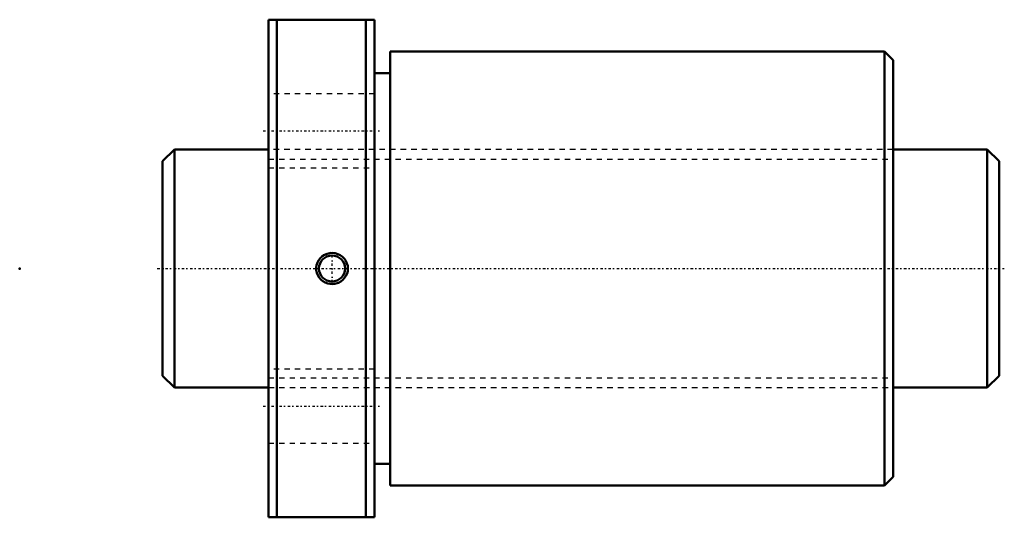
# Model space of a CAD drawing. Header units: millimetres. Extents: x -27 to 159, y -47 to 47.
import ezdxf

# ---------------------------------------------------------------- set-up
doc = ezdxf.new("R2010")
doc.units = ezdxf.units.MM
doc.linetypes.add('Center', pattern=[1.5, 0.45, -0.5, 0.05, -0.5])
doc.linetypes.add('Dashed', pattern=[2, 1, -1])
for name, color, linetype, lineweight in [('2d ConnectionPoints', 7, 'Continuous', 50), ('AM_0', 7, 'Continuous', 50), ('AM_5', 3, 'Continuous', 25), ('AM_7', 7, 'Center', 25), ('AM_9', 6, 'Dashed', 25)]:
    doc.layers.add(name, color=color, linetype=linetype, lineweight=lineweight)

# ---------------------------------------------------------------- blocks, each defined once
blk = doc.blocks.new('1_BTK_4512V_5_3ZZ_Nut_0_in_BTK4512V_5_3ZZ_158LC7T_000_4')
at = {"layer": 'AM_0'}
for p, q in [((20, 47), (20, -47)), ((20, 47), (40, 47)), ((21.6, 47), (21.6, -47)), ((38.4, 47), (38.4, -47)), ((40, 47), (40, -47)), ((43, 41), (43, -41)), ((136.36, 41), (43, 41)), ((136.36, 41), (136.36, -41)), ((138, 39.36), (136.36, 41)), ((138, 39.36), (138, -39.36)), ((43, 36.9), (40, 36.9)), ((40, -36.9), (43, -36.9)), ((136.36, -41), (138, -39.36)), ((43, -41), (136.36, -41)), ((40, -47), (20, -47))]:
    blk.add_line(p, q, dxfattribs=at)
blk.add_lwpolyline([(29.9, 2.1), (30.62, 2.6), (31.09, 2.79), (31.58, 2.9), (32.09, 2.93), (32.6, 2.87), (33.1, 2.73), (33.56, 2.5), (33.98, 2.2), (34.34, 1.84), (34.62, 1.42), (34.83, 0.97), (34.96, 0.49), (35, 0), (34.96, -0.48), (34.84, -0.95), (34.64, -1.39), (34.37, -1.79), (34.04, -2.15), (33.65, -2.45), (33.21, -2.68), (32.73, -2.84), (32.23, -2.92), (31.72, -2.92), (31.21, -2.83), (30.72, -2.65), (30.28, -2.4), (29.88, -2.07), (29.55, -1.69), (29.29, -1.26), (29.11, -0.79), (29.02, -0.31), (29.01, 0.18), (29.08, 0.66), (29.23, 1.12), (29.45, 1.54), (29.9, 2.1)], dxfattribs=at)
blk.add_circle((32, 0), 2.46, dxfattribs=at)
at = {"layer": 'AM_5'}
blk.add_arc((32, 0), 3, 75, 15, dxfattribs=at)
at = {"layer": 'AM_7'}
for p, q in [((19, 26), (41, 26)), ((32, -2.58), (32, 2.58)), ((19, -26), (41, -26))]:
    blk.add_line(p, q, dxfattribs=at)
at = {"layer": 'AM_9'}
for p, q in [((40, 33), (20, 33)), ((20.05, 27), (20, 27)), ((20.05, 27), (20.05, -27)), ((137.95, 27), (137.95, -27)), ((138, 27), (137.95, 27)), ((137.95, 22.5), (20.05, 22.5)), ((20, 19), (40, 19)), ((40, -19), (20, -19)), ((20.05, -22.5), (137.95, -22.5)), ((20, -27), (20.05, -27)), ((137.95, -27), (138, -27)), ((20, -33), (40, -33))]:
    blk.add_line(p, q, dxfattribs=at)
blk = doc.blocks.new('2_BTK_4512V_5_300_Shaft_0_in_BTK4512V_5_3ZZ_158LC7T_000_4')
at = {"layer": 'AM_0'}
for p, q in [((2.25, 22.5), (0, 20.25)), ((2.25, 22.5), (2.25, -22.5)), ((20, 22.5), (2.25, 22.5)), ((155.75, 22.5), (138, 22.5)), ((158, 20.25), (155.75, 22.5)), ((155.75, 22.5), (155.75, -22.5)), ((0, 20.25), (0, -20.25)), ((158, 20.25), (158, -20.25)), ((0, -20.25), (2.25, -22.5)), ((155.75, -22.5), (158, -20.25)), ((2.25, -22.5), (20, -22.5)), ((138, -22.5), (155.75, -22.5))]:
    blk.add_line(p, q, dxfattribs=at)
at = {"layer": 'AM_5', "linetype": 'Dashed'}
for p, q in [((20, 20.6595), (138, 20.6595)), ((20, -20.6595), (138, -20.6595))]:
    blk.add_line(p, q, dxfattribs=at)
at = {"layer": 'AM_7'}
blk.add_line((-1, 0), (159, 0), dxfattribs=at)
at = {"layer": 'AM_9'}
for p, q in [((138, 22.5), (20, 22.5)), ((20, -22.5), (138, -22.5))]:
    blk.add_line(p, q, dxfattribs=at)

msp = doc.modelspace()

# ---------------------------------------------------------------- linework, layer by layer
at = {"layer": '2d ConnectionPoints'}
for p in [(-27, 0), (0, 0), (158, 0)]:
    msp.add_point(p, dxfattribs=at)

# ---------------------------------------------------------------- block references
for name in ['1_BTK_4512V_5_3ZZ_Nut_0_in_BTK4512V_5_3ZZ_158LC7T_000_4', '2_BTK_4512V_5_300_Shaft_0_in_BTK4512V_5_3ZZ_158LC7T_000_4']:
    msp.add_blockref(name, (0, 0))

doc.saveas('drawing.dxf')
